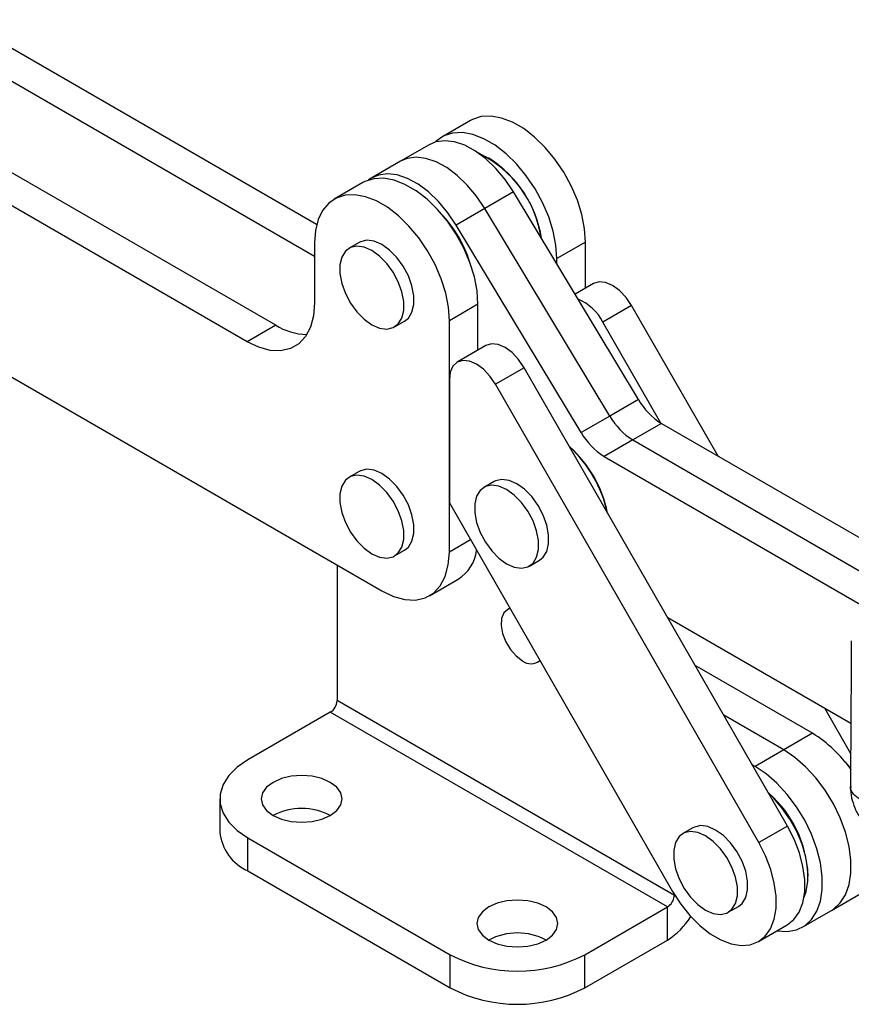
# Model space of a CAD drawing. Extents: x 44 to 619, y 29 to 390.
# Tile 12 of 13: x 407 to 516, y 153 to 282. Entities that reach past the tile are written whole.
import ezdxf

# ---------------------------------------------------------------- set-up
doc = ezdxf.new("R2010")
doc.units = 0
doc.header["$LTSCALE"] = 1.5
doc.layers.get('0').update_dxf_attribs({"linetype": 'CONTINUOUS'})

msp = doc.modelspace()

# ---------------------------------------------------------------- linework, layer by layer
at = {"color": 7, "linetype": 'CONTINUOUS'}
for p, q in [((445.566332, 255.337205), (399.059662, 282.18409)), ((445.286544, 251.161618), (395.303157, 280.015506)), ((440.204435, 242.155586), (384.961721, 274.045522)), ((436.44793, 239.987002), (381.205216, 271.876938)), ((465.730308, 268.981091), (461.973803, 266.812507)), ((460.315789, 265.800156), (456.559284, 263.631572)), ((456.559284, 263.631572), (452.802779, 261.462987)), ((468.224423, 263.998553), (468.091862, 264.075103)), ((451.632367, 260.842523), (447.875862, 258.673939)), ((471.385618, 259.610251), (467.629113, 257.441667)), ((487.75066, 232.418301), (471.385618, 259.610251)), ((467.629113, 257.441667), (463.872608, 255.273083)), ((483.994155, 230.249717), (467.629113, 257.441667)), ((480.23765, 228.081133), (463.872608, 255.273083)), ((445.28652, 252.950718), (445.286627, 245.091451)), ((451.149034, 253.004025), (449.823209, 252.238642)), ((480.818634, 253.053092), (477.06213, 250.884508)), ((480.818716, 247.02357), (480.818634, 253.053092)), ((477.062139, 250.178211), (477.06213, 250.884508)), ((381.205519, 249.42189), (454.125906, 207.327172)), ((481.854908, 247.621749), (479.439793, 246.227533)), ((466.720693, 244.914524), (462.964189, 242.74594)), ((466.720776, 238.885002), (466.720693, 244.914524)), ((486.863174, 244.720489), (483.10667, 242.551905)), ((498.193949, 225.005906), (486.863174, 244.720489)), ((455.775849, 241.927249), (457.101675, 242.692632)), ((462.964602, 212.431622), (462.964189, 242.74594)), ((490.705901, 229.329891), (483.10667, 242.551905)), ((440.204435, 242.155586), (436.44793, 239.987002)), ((467.756967, 239.483181), (464.000462, 237.314597)), ((472.765233, 236.581921), (469.008729, 234.413337)), ((507.278112, 176.532454), (472.765233, 236.581921)), ((462.964725, 235.025434), (462.964514, 218.858966)), ((503.521607, 174.36387), (469.008729, 234.413337)), ((487.75066, 232.418301), (483.994155, 230.249717)), ((483.994155, 230.249717), (480.23765, 228.081133)), ((490.775515, 229.289066), (487.01901, 227.120482)), ((490.775515, 229.289066), (522.739575, 210.834073)), ((487.01901, 227.120482), (483.262505, 224.951898)), ((487.01901, 227.120482), (519.2436, 208.515069)), ((483.262505, 224.951898), (516.857421, 205.555302)), ((451.149442, 222.995914), (449.823617, 222.230531)), ((468.82543, 221.670245), (467.499605, 220.904862)), ((462.964514, 218.858966), (492.233496, 167.933433)), ((455.776258, 211.919138), (457.102084, 212.68452)), ((448.247493, 210.7206), (448.247493, 192.969161)), ((473.452246, 210.593469), (474.778071, 211.358852)), ((460.375259, 206.708401), (464.131764, 208.876985)), ((470.895766, 205.059263), (470.570075, 204.871246)), ((515.594085, 189.953895), (491.603222, 203.805427)), ((474.538503, 197.996983), (474.851047, 198.177411)), ((510.561279, 188.677572), (495.201626, 197.544511)), ((492.472887, 167.438384), (448.247493, 192.969161)), ((447.36361, 191.43823), (436.535806, 185.187472)), ((491.557784, 165.925476), (447.36361, 191.43823)), ((506.804774, 186.508988), (498.932115, 191.053777)), ((515.572285, 186.064501), (512.215881, 191.904359)), ((510.561279, 188.677572), (506.804774, 186.508988)), ((506.804774, 186.508988), (503.048269, 184.340404)), ((503.048269, 184.340404), (502.662602, 184.563044)), ((432.874641, 180.08492), (432.874641, 175.747046)), ((494.90123, 176.304349), (493.575404, 175.538967)), ((507.278112, 176.532454), (503.521607, 174.36387)), ((436.535807, 174.98237), (463.052311, 159.674718)), ((436.535807, 170.644496), (436.535807, 174.98237)), ((436.535807, 170.644496), (463.052311, 155.336844)), ((509.986756, 169.975064), (509.986753, 170.128142)), ((492.472887, 167.438384), (492.43215, 167.301533)), ((492.472887, 167.438384), (492.484216, 167.509687)), ((513.054266, 165.476617), (516.810771, 167.645201)), ((480.729981, 159.674718), (491.557784, 165.925476)), ((491.557784, 161.587601), (491.557784, 165.925476)), ((499.528047, 165.227571), (500.853873, 165.992954)), ((509.297761, 163.308033), (513.054266, 165.476617)), ((503.502094, 161.405602), (507.258599, 163.574186)), ((480.729981, 155.336844), (491.557784, 161.587601)), ((463.052311, 155.336844), (463.052311, 159.674718)), ((480.729981, 155.336844), (480.729981, 159.674718))]:
    msp.add_line(p, q, dxfattribs=at)
at = {"color": 8, "linetype": 'CONTINUOUS'}
msp.add_line((465.738288, 214.032837), (462.964602, 212.431622), dxfattribs=at)
at = {"color": 7, "linetype": 'CONTINUOUS', "flags": 128}
for points in [[(480.818634, 253.053092), (480.698061, 254.80267), (480.339677, 256.643708), (479.753257, 258.525981), (478.954797, 260.398147), (477.966077, 262.209143), (476.814067, 263.909562), (475.530192, 265.453027), (474.149471, 266.797432), (472.709567, 267.906107), (471.249756, 268.748811), (469.809859, 269.302557), (468.429153, 269.55224), (467.145299, 269.491048), (465.993317, 269.120653), (465.730308, 268.981091)], [(477.06213, 250.884508), (476.941557, 252.634086), (476.583172, 254.475124), (475.996752, 256.357397), (475.198292, 258.229563), (474.209572, 260.040559), (473.057563, 261.740978), (471.773687, 263.284443), (470.392966, 264.628848), (468.953062, 265.737523), (467.493252, 266.580227), (466.053355, 267.133973), (464.672649, 267.383656), (463.388795, 267.322464), (462.236813, 266.952069), (461.248127, 266.282572), (461.09906, 266.140958)], [(471.385618, 259.610251), (470.295881, 261.229508), (469.073802, 262.691602), (467.756514, 263.952114), (466.384043, 264.972738), (464.998089, 265.722467), (463.640767, 266.178517), (462.353314, 266.327035), (461.17485, 266.163504), (460.315789, 265.800156)], [(467.629113, 257.441667), (466.539376, 259.060924), (465.317297, 260.523018), (464.000009, 261.78353), (462.627538, 262.804154), (461.241584, 263.553883), (459.884262, 264.009932), (458.596809, 264.158451), (457.418345, 263.99492), (456.559284, 263.631572)], [(467.629113, 257.441667), (466.539376, 259.060924), (465.317297, 260.523018), (464.000009, 261.78353), (462.627538, 262.804154), (461.241584, 263.553883), (459.884262, 264.009932), (458.596809, 264.158451), (457.418345, 263.99492), (456.559284, 263.631572)], [(463.872608, 255.273083), (462.782871, 256.892339), (461.560792, 258.354434), (460.243504, 259.614946), (458.871033, 260.63557), (457.485079, 261.385299), (456.127757, 261.841348), (454.840304, 261.989867), (453.66184, 261.826335), (452.628174, 261.35573), (452.3852, 261.183141)], [(466.720693, 244.914524), (466.60012, 246.664102), (466.241736, 248.50514), (465.655316, 250.387413), (464.856856, 252.259579), (463.868136, 254.070575), (462.716126, 255.770994), (461.432251, 257.314459), (460.05153, 258.658864), (458.611626, 259.767539), (457.151815, 260.610243), (455.711918, 261.163989), (454.331212, 261.413672), (453.047358, 261.35248), (451.895376, 260.982085), (451.632367, 260.842523)], [(462.964189, 242.74594), (462.843616, 244.495518), (462.485231, 246.336556), (461.898811, 248.218829), (461.100351, 250.090995), (460.111631, 251.901991), (458.959622, 253.60241), (457.675746, 255.145875), (456.295025, 256.49028), (454.855121, 257.598955), (453.395311, 258.441659), (451.955414, 258.995405), (450.574708, 259.245088), (449.290854, 259.183896), (448.138872, 258.813501), (447.150186, 258.144003), (446.351765, 257.193666), (445.765387, 255.988413), (445.407046, 254.56112), (445.28652, 252.950718)], [(457.101675, 242.692632), (457.589701, 243.087059), (458.0613, 243.852431), (458.304157, 244.85003), (458.304157, 246.02188), (458.0613, 247.29988), (457.589701, 248.609749), (456.916765, 249.875367), (456.081604, 251.023182), (455.132752, 251.98649), (454.125354, 252.709297), (453.117956, 253.149607), (452.169104, 253.28182), (451.333942, 253.098263), (451.149034, 253.004025)], [(452.799529, 242.221974), (453.806926, 241.781668), (454.755779, 241.649451), (455.59094, 241.833009), (456.263875, 242.321676), (456.735475, 243.087049), (456.978332, 244.084647), (456.978332, 245.256498), (456.735475, 246.534497), (456.263875, 247.844367), (455.59094, 249.109985), (454.755779, 250.257799), (453.806926, 251.221108), (452.799529, 251.943914), (451.792131, 252.384224), (450.843279, 252.516438), (450.008117, 252.33288), (449.335183, 251.844216), (448.863583, 251.078843), (448.620726, 250.081241), (448.620726, 248.90939), (448.863583, 247.631395), (449.335183, 246.321525), (450.008117, 245.055904), (450.843279, 243.908089), (451.792131, 242.944785), (452.799529, 242.221974)], [(486.863174, 244.720489), (486.131705, 245.795212), (485.27879, 246.698825), (484.362721, 247.36957), (483.446104, 247.76161), (482.591584, 247.848151), (481.85756, 247.623276), (481.854908, 247.621749)], [(445.286627, 245.091451), (445.152369, 243.396568), (444.753627, 241.908217), (444.102517, 240.671621), (443.218821, 239.724354), (442.129391, 239.095195), (440.86733, 238.803262), (439.470982, 238.857428), (437.982777, 239.256044), (436.44793, 239.987002)], [(472.765233, 236.581921), (472.033764, 237.656644), (471.180849, 238.560257), (470.26478, 239.231002), (469.348163, 239.623042), (468.493643, 239.709582), (467.759619, 239.484708), (467.756967, 239.483181)], [(469.008729, 234.413337), (468.277259, 235.48806), (467.424345, 236.391673), (466.508276, 237.062418), (465.591659, 237.454458), (464.737138, 237.540999), (464.003114, 237.316124), (463.439752, 236.795205), (463.085553, 236.013842), (462.964725, 235.025434)], [(457.102084, 212.68452), (457.59011, 213.078947), (458.061709, 213.84432), (458.304566, 214.841921), (458.304566, 216.013771), (458.061709, 217.291767), (457.59011, 218.601638), (456.917175, 219.867258), (456.082013, 221.015073), (455.133161, 221.978378), (454.125763, 222.701188), (453.118365, 223.141495), (452.169513, 223.273711), (451.334352, 223.090153), (451.149442, 222.995914)], [(452.799938, 212.213865), (453.807336, 211.773558), (454.756188, 211.641341), (455.591349, 211.824899), (456.264284, 212.313565), (456.735884, 213.078937), (456.978741, 214.076538), (456.978741, 215.248388), (456.735884, 216.526385), (456.264284, 217.836255), (455.591349, 219.101875), (454.756188, 220.24969), (453.807336, 221.212995), (452.799938, 221.935805), (451.792539, 222.376112), (450.843688, 222.508328), (450.008526, 222.32477), (449.335591, 221.836105), (448.863991, 221.070732), (448.621135, 220.073132), (448.621135, 218.901281), (448.863991, 217.623284), (449.335591, 216.313414), (450.008526, 215.047794), (450.843688, 213.899979), (451.792539, 212.936675), (452.799938, 212.213865)], [(474.778071, 211.358852), (475.266097, 211.753278), (475.737697, 212.518652), (475.980554, 213.516251), (475.980554, 214.688102), (475.737697, 215.966099), (475.266097, 217.275969), (474.593163, 218.541588), (473.758001, 219.689404), (472.809149, 220.652709), (471.801751, 221.375518), (470.794353, 221.815827), (469.845501, 221.948042), (469.010339, 221.764484), (468.82543, 221.670245)], [(470.475926, 210.888196), (471.483324, 210.447889), (472.432175, 210.315672), (473.267337, 210.49923), (473.940272, 210.987896), (474.411872, 211.75327), (474.654728, 212.750869), (474.654728, 213.922719), (474.411872, 215.200716), (473.940272, 216.510586), (473.267337, 217.776206), (472.432175, 218.924021), (471.483324, 219.887327), (470.475926, 220.610136), (469.468527, 221.050444), (468.519675, 221.182659), (467.684514, 220.999101), (467.011579, 220.510435), (466.539979, 219.745063), (466.297123, 218.747462), (466.297123, 217.575612), (466.539979, 216.297617), (467.011579, 214.987745), (467.684514, 213.722125), (468.519675, 212.57431), (469.468527, 211.611006), (470.475926, 210.888196)], [(454.125906, 207.327172), (455.660751, 206.596216), (457.148957, 206.197599), (458.545305, 206.143434), (459.807367, 206.435366), (460.896797, 207.064524), (461.780492, 208.011793), (462.431603, 209.248389), (462.830344, 210.73674), (462.964602, 212.431622)], [(470.922566, 205.012635), (470.6455, 204.911597), (470.123936, 204.457451), (469.818319, 203.734668), (469.755806, 202.807471), (469.94195, 201.758245), (470.360212, 200.680218), (470.973427, 199.669179), (471.727109, 198.814962), (472.554289, 198.193468)], [(513.054266, 165.476617), (513.307717, 165.635308), (514.204351, 166.447974), (514.899142, 167.529439), (515.373143, 168.850202), (515.613419, 170.374237), (515.613419, 172.059973), (515.373143, 173.861425), (514.899142, 175.729457), (514.204351, 177.613111), (513.307717, 179.461009), (512.2337, 181.222743), (511.011593, 182.850261), (509.674737, 184.299163), (508.259598, 185.529929), (506.804774, 186.508988)], [(513.054266, 165.476617), (513.307717, 165.635308), (514.204351, 166.447974), (514.899142, 167.529439), (515.373143, 168.850202), (515.613419, 170.374237), (515.613419, 172.059973), (515.373143, 173.861425), (514.899142, 175.729457), (514.204351, 177.613111), (513.307717, 179.461009), (512.2337, 181.222743), (511.011593, 182.850261), (509.674737, 184.299163), (508.259598, 185.529929), (506.804774, 186.508988)], [(436.535806, 185.187472), (435.13524, 184.223903), (434.045794, 183.134575), (433.300568, 181.952584), (432.922208, 180.713844), (432.922208, 179.455996), (433.300568, 178.217257), (434.045794, 177.035266), (435.13524, 175.945937), (436.535807, 174.98237)], [(514.846108, 184.924473), (514.946147, 184.813112), (515.568781, 184.067023)], [(505.948279, 162.817754), (507.255088, 162.728521), (508.477195, 162.945023), (509.551212, 163.466724), (510.447846, 164.27939), (511.142637, 165.360855), (511.616638, 166.681618), (511.856914, 168.205653), (511.856914, 169.891389), (511.616638, 171.692841), (511.142637, 173.560873), (510.447846, 175.444527), (509.551212, 177.292425), (508.477195, 179.054159), (507.255088, 180.681676), (505.918232, 182.130579), (504.503093, 183.361345), (503.048269, 184.340404)], [(515.562192, 184.00821), (515.498003, 184.090564), (515.457315, 184.142208)], [(447.36338, 177.916337), (448.207634, 178.551501), (448.738355, 179.291163), (448.919375, 180.084921), (448.738355, 180.878677), (448.207634, 181.618341), (447.363378, 182.253505), (446.263125, 182.740882), (444.98185, 183.047261), (443.606875, 183.151762), (442.231897, 183.047261), (440.950625, 182.740883), (439.85037, 182.253505), (439.006114, 181.618341), (438.475393, 180.878677), (438.294374, 180.08492), (438.475393, 179.291163), (439.006114, 178.551499), (439.850368, 177.916337), (440.950623, 177.428958), (442.231897, 177.122579), (443.606874, 177.018079), (444.98185, 177.122579), (446.263124, 177.428959), (447.36338, 177.916337)], [(509.469627, 167.208384), (509.738001, 167.971909), (509.963433, 169.32593), (509.94887, 170.841061), (509.694797, 172.465712), (509.209868, 174.144558), (508.510599, 175.820424), (507.620803, 177.436242), (506.57078, 178.936988), (505.396286, 180.271556), (504.805571, 180.834462)], [(496.551726, 165.522299), (497.559125, 165.081991), (498.507975, 164.949775), (499.343138, 165.133333), (500.016072, 165.621999), (500.487672, 166.387372), (500.73053, 167.384972), (500.73053, 168.556822), (500.487672, 169.834819), (500.016072, 171.14469), (499.343138, 172.410309), (498.507975, 173.558125), (497.559125, 174.521429), (496.551726, 175.244238), (495.544327, 175.684546), (494.595477, 175.816762), (493.760314, 175.633205), (493.08738, 175.144539), (492.61578, 174.379165), (492.372922, 173.381567), (492.372922, 172.209716), (492.61578, 170.931718), (493.08738, 169.621848), (493.760314, 168.356229), (494.595477, 167.208412), (495.544327, 166.245109), (496.551726, 165.522299)], [(500.853873, 165.992954), (501.341897, 166.387382), (501.813497, 167.152754), (502.056355, 168.150354), (502.056355, 169.322205), (501.813497, 170.600202), (501.341897, 171.910073), (500.668963, 173.175692), (499.833801, 174.323507), (498.88495, 175.286811), (497.877551, 176.009621), (496.870153, 176.449929), (495.921302, 176.582145), (495.086139, 176.398588), (494.90123, 176.304349)], [(507.258599, 163.574186), (508.134848, 164.269982), (508.83224, 165.251375), (509.310917, 166.477848), (509.556336, 167.912131), (509.561042, 169.510645), (509.324891, 171.22482), (508.855056, 173.002574), (508.165816, 174.789886), (507.278112, 176.532454)], [(492.233496, 167.933433), (493.292692, 166.288558), (494.491197, 164.791355), (495.792596, 163.487313), (497.157344, 162.41606), (498.543975, 161.610141), (499.910356, 161.094046), (501.214973, 160.883454), (502.418183, 160.984765), (503.483431, 161.394899), (504.378344, 162.101398), (505.075736, 163.082791), (505.554412, 164.309264), (505.799832, 165.743547), (505.804537, 167.342061), (505.568386, 169.056236), (505.098551, 170.83399), (504.409312, 172.621302), (503.521607, 174.36387)], [(475.647651, 161.588175), (476.491906, 162.223338), (477.022626, 162.963001), (477.203645, 163.756759), (477.022626, 164.550515), (476.491905, 165.290179), (475.647651, 165.925342), (474.547396, 166.41272), (473.266121, 166.719099), (471.891146, 166.8236), (470.516168, 166.719099), (469.234896, 166.412721), (468.134641, 165.925343), (467.290386, 165.290179), (466.759664, 164.550515), (466.578645, 163.756758), (466.759664, 162.963001), (467.290385, 162.223337), (468.134641, 161.588174), (469.234894, 161.100796), (470.516168, 160.794417), (471.891145, 160.689917), (473.266121, 160.794417), (474.547396, 161.100796), (475.647651, 161.588175)]]:
    msp.add_lwpolyline(points, dxfattribs=at)
at = {"color": 7, "linetype": 'CONTINUOUS'}
for centre, radius, start, end in [((460.381491, 251.350761), 14.800378, 8.67863127, 64.17994577), ((459.974639, 251.171027), 15.251372, 8.91872326, 57.25366156), ((449.935903, 245.429806), 16.476972, 17.92198329, 42.07266437), ((449.382963, 245.110605), 17.067866, 21.69719862, 38.29742449), ((477.400516, 239.611811), 6.419061, 27.25977952, 67.56128452), ((444.382502, 248.807289), 7.855024, 237.86625044, 269.3012175), ((495.486608, 236.86961), 8.925191, 209.91636831, 238.14022422), ((491.730103, 234.701026), 8.925191, 209.91636831, 238.14022422), ((487.973598, 232.532441), 8.925191, 209.91636831, 238.14022422), ((467.727189, 214.163431), 16.307857, 12.22611531, 47.54936153), ((468.077983, 214.367996), 15.947759, 11.49531389, 47.8859495), ((461.268011, 213.359387), 5.319117, 302.57402414, 352.2356046), ((473.674423, 199.54948), 1.758826, 230.44159707, 310.91536572), ((446.328473, 193.056486), 1.921006, 302.60548182, 357.39453344), ((501.664509, 174.148699), 17.036451, 34.99000687, 58.5187386), ((494.832032, 169.438851), 15.170389, 2.60422161, 48.68002853), ((443.606874, 170.783577), 8.060891, 62.22889645, 117.77108905), ((439.122966, 176.365575), 6.278865, 185.65336075, 245.6667955), ((490.498078, 167.564649), 1.951887, 302.88219617, 352.25291122), ((486.612063, 169.533825), 9.359628, 301.89809273, 328.65212856), ((471.891145, 154.455411), 8.060894, 62.22890947, 117.77107604), ((471.891146, 176.639888), 19.12961, 242.48053364, 297.51946328), ((471.891146, 172.302014), 19.12961, 242.48053364, 297.51946328)]:
    msp.add_arc(centre, radius, start, end, dxfattribs=at)
for points, knots in [([(515.651557, 200.800665), (515.648311, 200.01189), (515.622222, 193.67166), (515.58275, 187.323496), (515.548188, 181.765093)], [0, 0, 0, 0, 0.1244078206, 1, 1, 1, 1]), ([(515.583894, 181.768264), (515.575035, 181.601563), (515.541611, 180.972608), (515.755516, 179.882142), (516.235998, 178.527672), (517.002443, 177.306206), (517.844306, 176.368645), (518.459873, 175.945062), (518.693332, 175.784414)], [0, 0, 0, 0, 0.0711133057, 0.2683075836, 0.4679264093, 0.6819049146, 0.8793596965, 1, 1, 1, 1])]:
    msp.add_open_spline(points, degree=3, knots=knots, dxfattribs=at)
at = {"color": 8, "linetype": 'CONTINUOUS'}
msp.add_open_spline([(517.926515, 179.540284), (517.921736, 179.541828), (517.389649, 179.71367), (516.498632, 180.119429), (515.792511, 180.844463), (515.52198, 181.405564), (515.575169, 181.708838), (515.584801, 181.763761)], degree=3, knots=[0, 0, 0, 0, 0.0031704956, 0.3529875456, 0.6846281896, 0.9428862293, 1, 1, 1, 1], dxfattribs=at)

doc.saveas('drawing.dxf')
